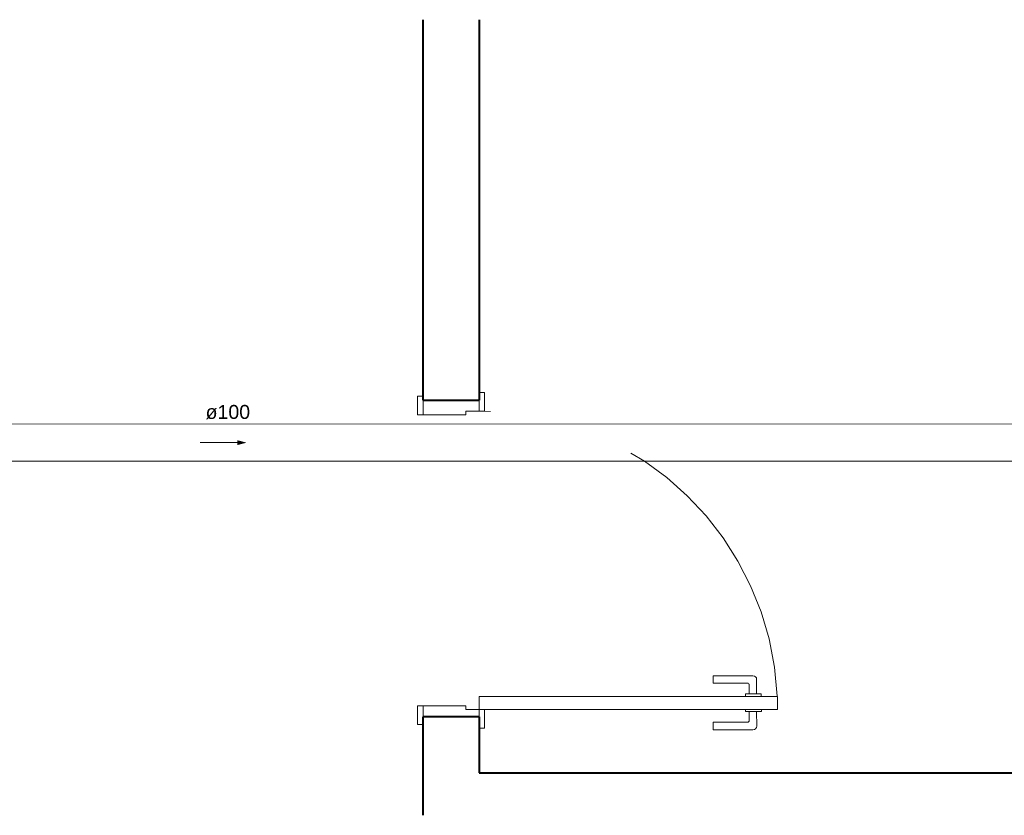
# Model space of a CAD drawing. Header units: millimetres. Extents: x 26 to 1362, y 24 to 358.
# Tile 215 of 256: x 1082 to 1093, y 301 to 310. Entities that reach past the tile are written whole.
import ezdxf

# ---------------------------------------------------------------- set-up
doc = ezdxf.new("R2010")
doc.units = ezdxf.units.MM
doc.linetypes.add('HIDDEN2', pattern=[4.7625, 3.175, -1.5875])
for name, color, linetype, lineweight in [('MB_ALVENARIA', 7, 'Continuous', 40), ('MB_ESQUADRIA', 7, 'Continuous', 5), ('TQ-Condutos', 3, 'Continuous', 5), ('TQ-Sentido conduto', 9, 'Continuous', 5), ('TQ-Textos conduto', 7, 'Continuous', 5)]:
    doc.layers.add(name, color=color, linetype=linetype, lineweight=lineweight)
doc.styles.add('arial', font='arial.ttf')

msp = doc.modelspace()

# ---------------------------------------------------------------- hatches: boundary and pattern name
at = {"layer": 'TQ-Sentido conduto', "linetype": 'Continuous'}
msp.add_hatch(color=256, dxfattribs=at).paths.add_polyline_path([(1084.8654, 305.417), (1084.7688, 305.4429), (1084.7688, 305.3911)])

# ---------------------------------------------------------------- linework, layer by layer
at = {"layer": 'MB_ALVENARIA'}
for p, q in [((1086.7596, 305.8745), (1086.7596, 309.9553)), ((1087.3596, 309.9553), (1087.3596, 305.8745)), ((1086.7596, 301.4183), (1086.7596, 302.4745)), ((1087.3596, 302.4745), (1086.7596, 302.4745))]:
    msp.add_line(p, q, dxfattribs=at)
for points in [[(1086.7596, 305.8745), (1087.3596, 305.8745)], [(1087.3596, 302.4745), (1087.3596, 301.8745)], [(1087.3596, 301.8745), (1104.9596, 301.8745)]]:
    msp.add_lwpolyline(points, dxfattribs=at)
at = {"layer": 'MB_ESQUADRIA'}
for p, q in [((1086.7596, 305.7149), (1086.7596, 305.8549)), ((1087.3596, 305.7546), (1087.3596, 305.8547)), ((1087.2196, 305.7146), (1086.7596, 305.7149)), ((1087.2196, 305.7547), (1087.2196, 305.7147)), ((1087.2196, 305.7547), (1087.3596, 305.7547)), ((1090.2976, 302.9162), (1089.8696, 302.916)), ((1089.8696, 302.916), (1089.8696, 302.836)), ((1089.8696, 302.836), (1090.2376, 302.8361)), ((1090.2576, 302.8161), (1090.2577, 302.7216)), ((1090.3377, 302.7216), (1090.3376, 302.8762)), ((1090.3879, 302.7217), (1090.2174, 302.7216)), ((1090.2174, 302.7216), (1090.2174, 302.6962)), ((1090.3879, 302.6963), (1090.3879, 302.7217)), ((1087.2196, 302.5947), (1086.7596, 302.5945)), ((1087.2196, 302.5947), (1086.7596, 302.5945)), ((1086.7596, 302.5945), (1086.7596, 302.4545)), ((1086.7596, 302.5945), (1086.7596, 302.4545)), ((1087.2196, 302.5547), (1087.2196, 302.5947)), ((1087.2196, 302.5547), (1087.2196, 302.5947)), ((1087.2196, 302.5547), (1087.3596, 302.5547)), ((1087.2196, 302.5547), (1087.3596, 302.5547)), ((1087.3596, 302.5547), (1087.3596, 302.4547)), ((1087.3596, 302.5547), (1087.3596, 302.4547)), ((1090.2175, 302.5308), (1090.2175, 302.5562)), ((1090.388, 302.5309), (1090.2175, 302.5308)), ((1090.2578, 302.4363), (1090.2578, 302.5308)), ((1090.3378, 302.5309), (1090.3379, 302.3763)), ((1090.388, 302.5563), (1090.388, 302.5309)), ((1089.8698, 302.4161), (1090.2378, 302.4163)), ((1089.8699, 302.3361), (1089.8698, 302.4161)), ((1090.2979, 302.3363), (1089.8699, 302.3361))]:
    msp.add_line(p, q, dxfattribs=at)
for points in [[(1086.7596, 305.7149), (1086.6996, 305.7149), (1086.6996, 305.9149), (1086.7596, 305.9149), (1086.7596, 305.8549)], [(1087.3596, 305.8547), (1087.3596, 305.9546), (1087.4196, 305.9546), (1087.4196, 305.7546), (1087.3596, 305.7546), (1087.3596, 305.7547)], [(1086.7596, 302.5945), (1086.6996, 302.5945), (1086.6996, 302.3945), (1086.7596, 302.3945), (1086.7596, 302.4545)], [(1086.7596, 302.5945), (1086.6996, 302.5945), (1086.6996, 302.3945), (1086.7596, 302.3945), (1086.7596, 302.4545)], [(1087.3596, 302.4547), (1087.3596, 302.3547), (1087.4196, 302.3547), (1087.4196, 302.5547), (1087.3596, 302.5547), (1087.3596, 302.5547)], [(1087.3596, 302.4547), (1087.3596, 302.3547), (1087.4196, 302.3547), (1087.4196, 302.5547), (1087.3596, 302.5547), (1087.3596, 302.5547)]]:
    msp.add_lwpolyline(points, dxfattribs=at)
msp.add_lwpolyline([(1087.3596, 302.6947), (1090.5596, 302.6947), (1090.5596, 302.5547), (1087.3596, 302.5547)], close=True, dxfattribs=at)
at = {"layer": 'MB_ESQUADRIA', "linetype": 'HIDDEN2'}
msp.add_arc((1087.3557, 302.548), 3.2072, 2.65068, 88.85944, dxfattribs=at)
at = {"layer": 'MB_ESQUADRIA'}
for centre, radius, start, end in [((1090.2976, 302.8762), 0.04, 0.02893, 90.02893), ((1090.2376, 302.8161), 0.02, 0.02893, 90.02893), ((1090.2378, 302.4363), 0.02, 270.02893, 0.02893), ((1090.2979, 302.3763), 0.04, 270.02893, 0.02893)]:
    msp.add_arc(centre, radius, start, end, dxfattribs=at)
at = {"layer": 'TQ-Condutos'}
for p, q in [((1066.9435, 305.6175), (1105.995, 305.6166)), ((1066.9435, 305.2175), (1105.995, 305.2166))]:
    msp.add_line(p, q, dxfattribs=at)
at = {"layer": 'TQ-Sentido conduto'}
msp.add_lwpolyline([(1084.3687, 305.417), (1084.7687, 305.417)], dxfattribs=at)

# ---------------------------------------------------------------- texts
at = {"layer": 'TQ-Textos conduto', "insert": (1084.6654, 305.6675), "char_height": 0.15, "width": 0.957305, "attachment_point": 8, "line_spacing_factor": 0.6, "style": 'arial'}
msp.add_mtext('ø100', dxfattribs=at)

doc.saveas('drawing.dxf')
